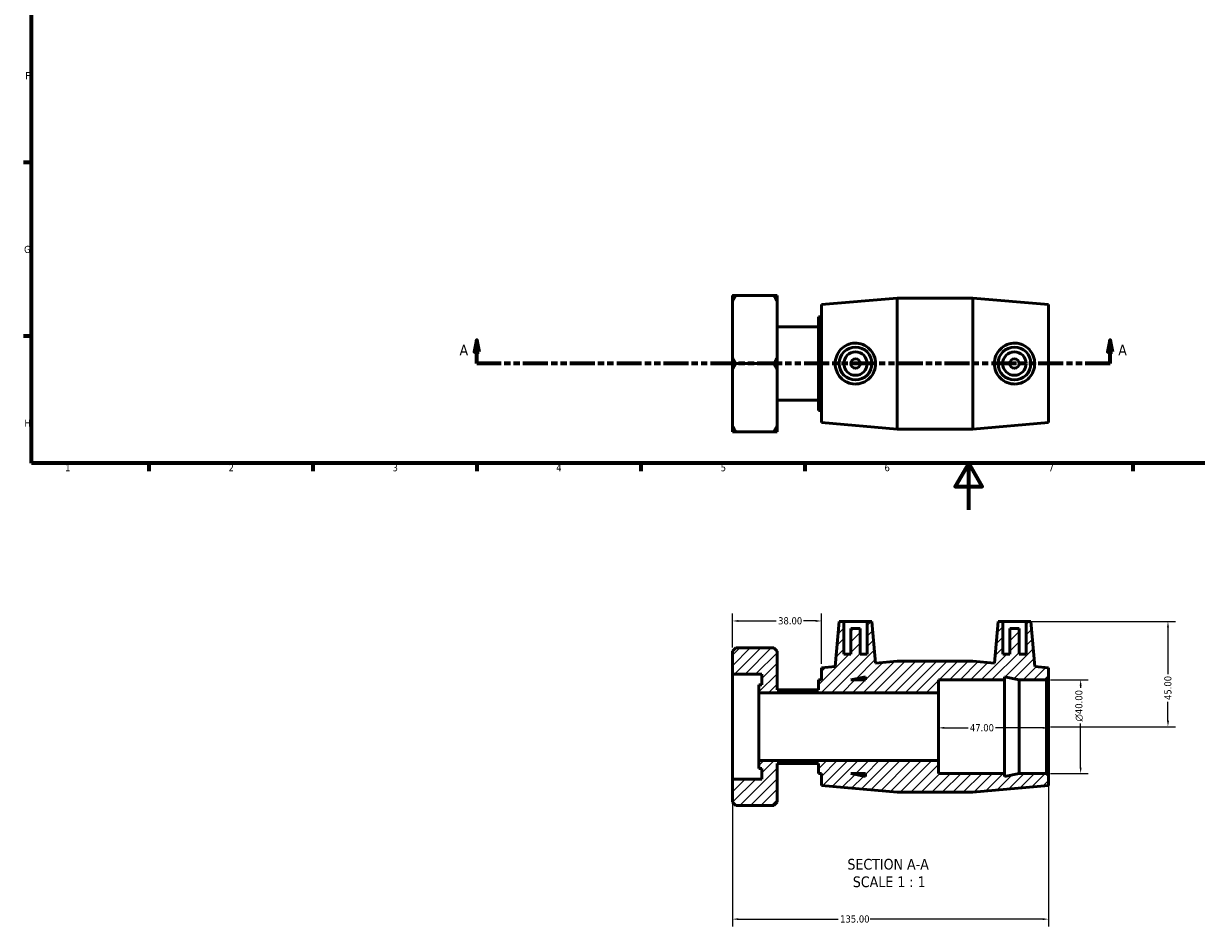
# Model space of a CAD drawing. Header units: millimetres. Extents: x 0 to 903, y -178 to 633.
# Tile 1 of 3: x 17 to 518, y -178 to 208. Entities that reach past the tile are written whole.
import ezdxf

# ---------------------------------------------------------------- set-up
doc = ezdxf.new("R2010")
doc.units = ezdxf.units.MM
doc.linetypes.add('DOUBLE_DASH_CHAIN', pattern=[1.2403, 0.6614, -0.0827, 0.1654, -0.0827, 0.1654, -0.0827])
for name, color, linetype, lineweight in [('Border (ANSI)', 7, 'Continuous', 70), ('Dimension (ANSI)', 7, 'Continuous', 25), ('Hatch (ANSI)', 7, 'Continuous', 18), ('Section Line (ANSI)', 7, 'DOUBLE_DASH_CHAIN', 70), ('Symbol (ANSI)', 7, 'Continuous', 25), ('Visible (ANSI)', 7, 'Continuous', 50)]:
    doc.layers.add(name, color=color, linetype=linetype, lineweight=lineweight)
doc.styles.add('Label Text (ANSI)', font='tahoma.ttf')
doc.styles.add('Note Text (ANSI)', font='tahoma.ttf')
doc.dimstyles.new('Default - mm (ANSI)', dxfattribs={"dimtxt": 3.048, "dimasz": 2.5, "dimexe": 3.175, "dimexo": 1.6002, "dimgap": 0.8, "dimtad": 0, "dimtoh": 1, "dimrnd": 1e-08, "dimzin": 4, "dimdsep": 46, "dimtxsty": 'Note Text (ANSI)', "dimcen": 0.09, "dimdle": 10, "dimclrd": 256, "dimclre": 256, "dimclrt": 256, "dimadec": 1, "dimazin": 1, "dimtfac": 1, "dimtofl": 0, "dimtmove": 0, "dimatfit": 3, "dimfxl": 1, "dimtolj": 1, "dimtzin": 4, "dimlwd": -1, "dimlwe": -1, "dimarcsym": 0})

# ---------------------------------------------------------------- blocks, each defined once
blk = doc.blocks.new('Borders Default Border')
at = {"layer": 'Border (ANSI)'}
for p, q in [((20, 148.5), (16.55, 148.5)), ((20, 74.25), (16.55, 74.25)), ((70.08, 20), (70.08, 16.55)), ((140.17, 20), (140.17, 16.55)), ((210.25, 20), (210.25, 16.55)), ((280.33, 20), (280.33, 16.55)), ((350.42, 20), (350.42, 16.55)), ((490.58, 20), (490.58, 16.55))]:
    blk.add_line(p, q, dxfattribs=at)
at = {"layer": 'Border (ANSI)', "flags": 128}
for points in [[(20, 20), (20, 574), (821, 574), (821, 20), (20, 20)], [(420.5, 0), (420.5, 20), (414.73, 10), (426.27, 10), (420.5, 20)]]:
    blk.add_lwpolyline(points, dxfattribs=at)
at = {"layer": 'Border (ANSI)', "char_height": 3.05, "attachment_point": 7, "style": 'Note Text (ANSI)'}
for s, insert in [('F', (17.29, 184.1)), ('G', (16.81, 109.79)), ('H', (16.97, 35.6)), ('1', (34.35, 16.55)), ('2', (104.2, 16.55)), ('3', (174.26, 16.49)), ('4', (244.23, 16.55)), ('5', (314.48, 16.49)), ('6', (384.49, 16.49)), ('7', (454.6, 16.55))]:
    blk.add_mtext(s, dxfattribs=dict(at, insert=insert))
blk = doc.blocks.new('2dTransSection0')
at = {"layer": 'Section Line (ANSI)', "linetype": 'Continuous'}
for p, q in [((210.24, 72.56), (209.24, 67.56)), ((210.24, 67.56), (210.24, 72.56)), ((211.24, 67.56), (210.24, 72.56)), ((480.9, 72.56), (479.9, 67.56)), ((480.9, 67.56), (480.9, 72.56)), ((481.9, 67.56), (480.9, 72.56)), ((209.24, 67.56), (211.24, 67.56)), ((210.24, 62.56), (210.24, 67.56)), ((479.9, 67.56), (481.9, 67.56)), ((480.9, 62.56), (480.9, 67.56)), ((220.66, 62.56), (210.24, 62.56)), ((480.9, 62.56), (470.48, 62.56))]:
    blk.add_line(p, q, dxfattribs=at)
at = {"layer": 'Section Line (ANSI)', "linetype": 'DOUBLE_DASH_CHAIN', "ltscale": 16.139694}
blk.add_line((480.9, 62.56), (210.24, 62.56), dxfattribs=at)
at = {"layer": 'Section Line (ANSI)', "linetype": 'Continuous', "flags": 128}
for points in [[(211.24, 67.56), (210.24, 72.56), (209.24, 67.56), (211.24, 67.56)], [(481.9, 67.56), (480.9, 72.56), (479.9, 67.56), (481.9, 67.56)]]:
    blk.add_lwpolyline(points, dxfattribs=at)
at = {"layer": 'Section Line (ANSI)'}
for points in [[(211.24, 67.56), (210.24, 72.56), (209.24, 67.56), (211.24, 67.56)], [(481.9, 67.56), (480.9, 72.56), (479.9, 67.56), (481.9, 67.56)]]:
    blk.add_solid(points, dxfattribs=at)
at = {"layer": 'Section Line (ANSI)', "char_height": 4.57, "attachment_point": 7, "style": 'Label Text (ANSI)'}
for insert in [(202.88, 66.06), (484.37, 66.06)]:
    blk.add_mtext('A', dxfattribs=dict(at, insert=insert))
blk = doc.blocks.new('*D7')
at = {"layer": 'Defpoints', "color": 0, "transparency": 16777216}
for p in [(453.76, -72.65), (468.3, -72.65), (453.76, -112.65)]:
    blk.add_point(p, dxfattribs=at)
at = {"layer": 'Dimension (ANSI)', "transparency": 16777216}
for p, q in [((455.36, -72.65), (471.47, -72.65)), ((468.3, -75.15), (468.3, -76.1)), ((468.3, -110.15), (468.3, -91.24)), ((455.36, -112.65), (471.47, -112.65))]:
    blk.add_line(p, q, dxfattribs=at)
for points in [[(467.88, -75.15), (468.72, -75.15), (468.3, -72.65)], [(467.88, -110.15), (468.72, -110.15), (468.3, -112.65)]]:
    blk.add_solid(points, dxfattribs=at)
at = {"layer": 'Dimension (ANSI)', "transparency": 16777216, "insert": (466.01, -90.44), "char_height": 3.048, "attachment_point": 1, "rotation": 90, "style": 'Note Text (ANSI)'}
blk.add_mtext('\\A1;\\fAIGDT|b0|i0;\\H3.0480;\\ln\\fTahoma|b0|i0;\\H3.0480;40.00', dxfattribs=at)
blk = doc.blocks.new('*D8')
at = {"layer": 'Defpoints', "color": 0, "transparency": 16777216}
for p in [(445.01, -47.65), (453.76, -92.65), (505.62, -92.65)]:
    blk.add_point(p, dxfattribs=at)
at = {"layer": 'Dimension (ANSI)', "transparency": 16777216}
for p, q in [((446.61, -47.65), (508.8, -47.65)), ((505.62, -50.15), (505.62, -70.27)), ((505.62, -90.15), (505.62, -82.04)), ((455.36, -92.65), (508.8, -92.65))]:
    blk.add_line(p, q, dxfattribs=at)
for points in [[(505.21, -50.15), (506.04, -50.15), (505.62, -47.65)], [(505.21, -90.15), (506.04, -90.15), (505.62, -92.65)]]:
    blk.add_solid(points, dxfattribs=at)
at = {"layer": 'Dimension (ANSI)', "transparency": 16777216, "insert": (504.04, -81.24), "char_height": 3.048, "attachment_point": 1, "rotation": 90, "style": 'Note Text (ANSI)'}
blk.add_mtext('\\A1;45.00', dxfattribs=at)
blk = doc.blocks.new('*D9')
at = {"layer": 'Defpoints', "color": 0, "transparency": 16777216}
for p in [(319.56, -115.08), (454.56, -113.45), (319.56, -174.92)]:
    blk.add_point(p, dxfattribs=at)
at = {"layer": 'Dimension (ANSI)', "transparency": 16777216}
for p, q in [((454.56, -115.05), (454.56, -178.09)), ((319.56, -116.68), (319.56, -178.09)), ((322.06, -174.92), (364.72, -174.92)), ((452.06, -174.92), (378.4, -174.92))]:
    blk.add_line(p, q, dxfattribs=at)
for points in [[(322.06, -174.5), (322.06, -175.33), (319.56, -174.92)], [(452.06, -174.5), (452.06, -175.33), (454.56, -174.92)]]:
    blk.add_solid(points, dxfattribs=at)
at = {"layer": 'Dimension (ANSI)', "transparency": 16777216, "insert": (365.52, -173.33), "char_height": 3.048, "attachment_point": 1, "style": 'Note Text (ANSI)'}
blk.add_mtext('\\A1;135.00', dxfattribs=at)
blk = doc.blocks.new('*D10')
at = {"layer": 'Defpoints', "color": 0, "transparency": 16777216}
for p in [(407.56, -92.65), (407.56, -93.17), (454.56, -92.65)]:
    blk.add_point(p, dxfattribs=at)
at = {"layer": 'Dimension (ANSI)', "transparency": 16777216}
for p, q in [((410.06, -93.17), (420.17, -93.17)), ((452.06, -93.17), (431.94, -93.17))]:
    blk.add_line(p, q, dxfattribs=at)
for points in [[(410.06, -92.75), (410.06, -93.58), (407.56, -93.17)], [(452.06, -92.75), (452.06, -93.58), (454.56, -93.17)]]:
    blk.add_solid(points, dxfattribs=at)
at = {"layer": 'Dimension (ANSI)', "transparency": 16777216, "insert": (420.97, -91.58), "char_height": 3.048, "attachment_point": 1, "style": 'Note Text (ANSI)'}
blk.add_mtext('\\A1;47.00', dxfattribs=at)
blk = doc.blocks.new('*D11')
at = {"layer": 'Defpoints', "color": 0, "transparency": 16777216}
for p in [(357.56, -47.47), (319.56, -60.36), (357.56, -67.45)]:
    blk.add_point(p, dxfattribs=at)
at = {"layer": 'Dimension (ANSI)', "transparency": 16777216}
for p, q in [((319.56, -58.76), (319.56, -44.29)), ((357.56, -65.85), (357.56, -44.29)), ((322.06, -47.47), (338.23, -47.47)), ((355.06, -47.47), (349.89, -47.47))]:
    blk.add_line(p, q, dxfattribs=at)
for points in [[(322.06, -47.05), (322.06, -47.88), (319.56, -47.47)], [(355.06, -47.05), (355.06, -47.88), (357.56, -47.47)]]:
    blk.add_solid(points, dxfattribs=at)
at = {"layer": 'Dimension (ANSI)', "transparency": 16777216, "insert": (339.03, -45.87), "char_height": 3.048, "attachment_point": 1, "style": 'Note Text (ANSI)'}
blk.add_mtext('\\A1;38.00', dxfattribs=at)

msp = doc.modelspace()

# ---------------------------------------------------------------- hatches: boundary and pattern name
at = {"layer": 'Hatch (ANSI)'}
h = msp.add_hatch(dxfattribs=at)
h.set_pattern_fill('ANSI31', color=256, scale=25.4, style=0)
h.set_pattern_definition([(45, (0, 0), (-2.245064, 2.245064), [])])
h.paths.add_polyline_path([(422.225, -64.653), (389.892, -64.653), (380.666, -65.452), (379.109, -47.653), (377.109, -47.653), (377.109, -61.653), (374.109, -61.653), (374.109, -50.653), (370.109, -50.653), (370.109, -61.653), (367.109, -61.653), (367.109, -47.653), (365.109, -47.653), (363.421, -66.945), (357.559, -67.453), (357.559, -72.653), (356.305, -72.653), (356.305, -76.957), (338.559, -76.957), (338.559, -60.364), (337.213, -59.019), (320.904, -59.019), (319.559, -60.364), (319.559, -70.23), (332.099, -70.23), (332.099, -74.715), (330.845, -74.715), (330.845, -78.153), (407.559, -78.153), (407.559, -72.653), (435.759, -72.653), (435.759, -71.321), (442.025, -72.653), (453.759, -72.653), (454.559, -71.853), (454.559, -67.453), (448.697, -66.945), (447.009, -47.653), (445.009, -47.653), (445.009, -61.653), (442.009, -61.653), (442.009, -50.653), (438.009, -50.653), (438.009, -61.653), (435.009, -61.653), (435.009, -47.653), (433.009, -47.653), (431.451, -65.452)])
h.paths.add_polyline_path([(370.092, -72.653), (376.359, -71.321), (376.359, -72.653)], flags=0)
h.paths.add_polyline_path([(389.892, -120.653), (422.225, -120.653), (454.559, -117.853), (454.559, -113.453), (453.759, -112.653), (442.025, -112.653), (435.759, -113.985), (435.759, -112.653), (407.559, -112.653), (407.559, -107.153), (330.845, -107.153), (330.845, -110.591), (332.099, -110.591), (332.099, -115.075), (319.559, -115.075), (319.559, -124.941), (320.904, -126.286), (337.213, -126.286), (338.559, -124.941), (338.559, -108.348), (356.305, -108.348), (356.305, -112.653), (357.559, -112.653), (357.559, -117.853)])
h.paths.add_polyline_path([(376.359, -113.985), (370.092, -112.653), (376.359, -112.653)], flags=0)

# ---------------------------------------------------------------- linework, layer by layer
at = {"layer": 'Visible (ANSI)'}
for p, q in [((319.559, 89.193), (319.559, 91.691)), ((337.213, 91.691), (320.904, 91.691)), ((338.559, 91.691), (338.559, 89.193)), ((357.559, 87.763), (389.892, 90.563)), ((389.892, 34.563), (389.892, 90.563)), ((389.892, 90.563), (422.225, 90.563)), ((422.225, 34.563), (422.225, 90.563)), ((454.559, 87.763), (422.225, 90.563)), ((319.559, 65.061), (319.559, 89.193)), ((338.559, 89.193), (338.559, 65.061)), ((357.559, 37.363), (357.559, 87.763)), ((454.559, 37.363), (454.559, 87.763)), ((356.305, 42.563), (356.305, 82.563)), ((356.305, 82.563), (357.559, 82.563)), ((338.559, 78.259), (356.305, 78.259)), ((319.559, 60.065), (319.559, 65.061)), ((337.213, 62.563), (320.904, 62.563)), ((338.559, 65.061), (338.559, 60.065)), ((319.559, 35.933), (319.559, 60.065)), ((338.559, 60.065), (338.559, 35.933)), ((338.559, 46.867), (356.305, 46.867)), ((356.305, 42.563), (357.559, 42.563)), ((319.559, 33.435), (319.559, 35.933)), ((338.559, 35.933), (338.559, 33.435)), ((357.559, 37.363), (389.892, 34.563)), ((454.559, 37.363), (422.225, 34.563)), ((320.904, 33.435), (337.213, 33.435)), ((389.892, 34.563), (422.225, 34.563)), ((365.109, -47.653), (363.421, -66.945)), ((367.109, -47.653), (365.109, -47.653)), ((367.109, -61.653), (367.109, -47.653)), ((367.109, -47.653), (377.109, -47.653)), ((379.109, -47.653), (377.109, -47.653)), ((377.109, -47.653), (377.109, -61.653)), ((380.666, -65.452), (379.109, -47.653)), ((433.009, -47.653), (431.451, -65.452)), ((435.009, -47.653), (433.009, -47.653)), ((435.009, -61.653), (435.009, -47.653)), ((435.009, -47.653), (445.009, -47.653)), ((447.009, -47.653), (445.009, -47.653)), ((445.009, -47.653), (445.009, -61.653)), ((448.697, -66.945), (447.009, -47.653)), ((374.109, -50.653), (370.109, -50.653)), ((370.109, -50.653), (370.109, -61.653)), ((374.109, -61.653), (374.109, -50.653)), ((442.009, -50.653), (438.009, -50.653)), ((438.009, -50.653), (438.009, -61.653)), ((442.009, -61.653), (442.009, -50.653)), ((320.904, -59.019), (319.559, -60.364)), ((337.213, -59.019), (320.904, -59.019)), ((338.559, -60.364), (337.213, -59.019)), ((319.559, -60.364), (319.559, -70.23)), ((338.559, -76.957), (338.559, -60.364)), ((370.109, -61.653), (367.109, -61.653)), ((377.109, -61.653), (374.109, -61.653)), ((389.892, -64.653), (380.666, -65.452)), ((422.225, -64.653), (389.892, -64.653)), ((431.451, -65.452), (422.225, -64.653)), ((438.009, -61.653), (435.009, -61.653)), ((445.009, -61.653), (442.009, -61.653)), ((363.421, -66.945), (357.559, -67.453)), ((357.559, -67.453), (357.559, -72.653)), ((454.559, -67.453), (448.697, -66.945)), ((454.559, -71.853), (454.559, -67.453)), ((319.559, -70.23), (332.099, -70.23)), ((319.559, -115.075), (319.559, -70.23)), ((332.099, -74.715), (330.845, -74.715)), ((330.845, -74.715), (330.845, -78.153)), ((332.099, -70.23), (332.099, -74.715)), ((357.559, -72.653), (356.305, -72.653)), ((356.305, -72.653), (356.305, -76.957)), ((370.092, -72.653), (376.359, -71.321)), ((376.359, -72.653), (370.092, -72.653)), ((376.359, -71.321), (376.359, -72.653)), ((407.559, -78.153), (407.559, -72.653)), ((407.559, -72.653), (435.759, -72.653)), ((435.759, -72.653), (435.759, -71.321)), ((435.759, -71.321), (442.025, -72.653)), ((435.759, -112.653), (435.759, -72.653)), ((442.025, -72.653), (453.759, -72.653)), ((442.025, -112.653), (442.025, -72.653)), ((453.759, -72.653), (454.559, -71.853)), ((453.759, -72.653), (453.759, -112.653)), ((454.559, -113.453), (454.559, -71.853)), ((330.845, -78.153), (407.559, -78.153)), ((330.845, -107.153), (330.845, -78.153)), ((356.305, -76.957), (338.559, -76.957)), ((407.559, -107.153), (407.559, -78.153)), ((407.559, -107.153), (330.845, -107.153)), ((330.845, -107.153), (330.845, -110.591)), ((338.559, -124.941), (338.559, -108.348)), ((338.559, -108.348), (356.305, -108.348)), ((356.305, -108.348), (356.305, -112.653)), ((407.559, -112.653), (407.559, -107.153)), ((332.099, -115.075), (319.559, -115.075)), ((319.559, -115.075), (319.559, -124.941)), ((330.845, -110.591), (332.099, -110.591)), ((332.099, -110.591), (332.099, -115.075)), ((356.305, -112.653), (357.559, -112.653)), ((357.559, -112.653), (357.559, -117.853)), ((376.359, -113.985), (370.092, -112.653)), ((370.092, -112.653), (376.359, -112.653)), ((376.359, -112.653), (376.359, -113.985)), ((435.759, -112.653), (407.559, -112.653)), ((442.025, -112.653), (435.759, -113.985)), ((435.759, -113.985), (435.759, -112.653)), ((453.759, -112.653), (442.025, -112.653)), ((454.559, -113.453), (453.759, -112.653)), ((454.559, -117.853), (454.559, -113.453)), ((357.559, -117.853), (389.892, -120.653)), ((422.225, -120.653), (454.559, -117.853)), ((319.559, -124.941), (320.904, -126.286)), ((337.213, -126.286), (338.559, -124.941)), ((389.892, -120.653), (422.225, -120.653)), ((337.213, -126.286), (320.904, -126.286))]:
    msp.add_line(p, q, dxfattribs=at)
for centre, radius in [((372.109, 62.563), 7), ((372.109, 62.563), 5), ((440.009, 62.563), 7), ((440.009, 62.563), 5), ((372.109, 62.563), 2), ((440.009, 62.563), 2)]:
    msp.add_circle(centre, radius, dxfattribs=at)
for points in [[(320.904, 91.691), (320.168, 91.691), (319.559, 91.691)], [(319.559, 89.193), (320.168, 90.416), (320.904, 91.691)], [(338.559, 91.691), (337.949, 91.691), (337.213, 91.691)], [(337.213, 91.691), (337.949, 90.416), (338.559, 89.193)], [(320.904, 62.563), (320.168, 63.837), (319.559, 65.061)], [(319.559, 60.065), (320.168, 61.289), (320.904, 62.563)], [(338.559, 65.061), (337.949, 63.837), (337.213, 62.563)], [(337.213, 62.563), (337.949, 61.289), (338.559, 60.065)], [(320.904, 33.435), (320.168, 34.71), (319.559, 35.933)], [(338.559, 35.933), (337.949, 34.71), (337.213, 33.435)], [(319.559, 33.435), (320.168, 33.435), (320.904, 33.435)], [(337.213, 33.435), (337.949, 33.435), (338.559, 33.435)]]:
    msp.add_rational_spline(points, [1, 1.00095849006, 1], degree=2, dxfattribs=at)
for points, knots in [([(371.795, 53.814), (370.729, 53.845), (369.596, 54.091), (367.527, 55.018), (366.59, 55.698), (365.115, 57.242), (364.476, 58.214), (363.629, 60.335), (363.421, 61.485), (363.421, 63.641), (363.629, 64.791), (364.476, 66.912), (365.115, 67.884), (366.59, 69.428), (367.527, 70.108), (369.596, 71.035), (370.729, 71.282), (372.933, 71.345), (374.134, 71.137), (376.328, 70.249), (377.323, 69.569), (378.876, 68.009), (379.547, 67.029), (380.442, 64.865), (380.666, 63.681), (380.666, 61.446), (380.442, 60.261), (379.547, 58.097), (378.876, 57.117), (377.323, 55.557), (376.328, 54.877), (374.134, 53.989), (372.933, 53.781), (371.795, 53.814)], [0, 0, 0, 0, 0.3212315, 0.3212315, 0.6424629, 0.6424629, 0.9659304, 0.9659304, 1.289398, 1.289398, 1.6128655, 1.6128655, 1.936333, 1.936333, 2.2575644, 2.2575644, 2.5787959, 2.5787959, 2.9212685, 2.9212685, 3.263741, 3.263741, 3.5989891, 3.5989891, 3.9342371, 3.9342371, 4.2694852, 4.2694852, 4.6047332, 4.6047332, 4.9472058, 4.9472058, 5.2896783, 5.2896783, 5.2896783, 5.2896783]), ([(440.322, 53.814), (439.185, 53.781), (437.984, 53.989), (435.789, 54.877), (434.794, 55.557), (433.241, 57.117), (432.571, 58.097), (431.676, 60.261), (431.451, 61.446), (431.451, 63.681), (431.676, 64.865), (432.571, 67.029), (433.241, 68.009), (434.794, 69.569), (435.789, 70.249), (437.984, 71.137), (439.185, 71.345), (441.389, 71.282), (442.522, 71.035), (444.591, 70.108), (445.527, 69.428), (447.003, 67.884), (447.641, 66.912), (448.488, 64.791), (448.697, 63.641), (448.697, 61.485), (448.488, 60.335), (447.641, 58.214), (447.003, 57.242), (445.527, 55.698), (444.591, 55.018), (442.522, 54.091), (441.389, 53.845), (440.322, 53.814)], [0, 0, 0, 0, 0.3424725, 0.3424725, 0.6849451, 0.6849451, 1.0201932, 1.0201932, 1.3554412, 1.3554412, 1.6906893, 1.6906893, 2.0259373, 2.0259373, 2.3684099, 2.3684099, 2.7108824, 2.7108824, 3.0321139, 3.0321139, 3.3533454, 3.3533454, 3.6768129, 3.6768129, 4.0002804, 4.0002804, 4.3237479, 4.3237479, 4.6472154, 4.6472154, 4.9684469, 4.9684469, 5.2896783, 5.2896783, 5.2896783, 5.2896783])]:
    msp.add_open_spline(points, degree=3, knots=knots, dxfattribs=at)

# ---------------------------------------------------------------- block references
msp.add_blockref('Borders Default Border', (0, 0))
at = {"layer": 'Section Line (ANSI)'}
msp.add_blockref('2dTransSection0', (0, 0), dxfattribs=at)

# ---------------------------------------------------------------- texts
at = {"layer": 'Symbol (ANSI)', "char_height": 4.572, "attachment_point": 7, "style": 'Label Text (ANSI)'}
for s, insert in [('SECTION A-A', (368.634, -153.819)), ('SCALE 1 : 1', (370.954, -161.332))]:
    msp.add_mtext(s, dxfattribs=dict(at, insert=insert))

# ---------------------------------------------------------------- dimensions: what is measured, and where the dimension line sits
at = {"layer": 'Dimension (ANSI)'}
for base, p1, p2, angle, override, picture, middle in [((357.559, -47.467), (319.559, -60.364), (357.559, -67.453), 180, {"dimtoh": 0, "dimdec": 2, "dimtp": 0, "dimtm": 0, "dimtdec": 2, "dimatfit": 1}, '*D11', (344.059, -47.467)), ((505.623, -92.653), (445.009, -47.653), (453.759, -92.653), 90, {"dimtoh": 0, "dimdec": 2, "dimtp": 0, "dimtm": 0, "dimtdec": 2, "dimatfit": 1}, '*D8', (505.623, -76.153)), ((407.559, -93.167), (454.559, -92.653), (407.559, -92.653), 180, {"dimtoh": 0, "dimdec": 2, "dimse1": 1, "dimse2": 1, "dimtp": 0, "dimtm": 0, "dimtdec": 2, "dimatfit": 1}, '*D10', (426.059, -93.167)), ((319.559, -174.917), (454.559, -113.453), (319.559, -115.075), 180, {"dimtoh": 0, "dimdec": 2, "dimtp": 0, "dimtm": 0, "dimtdec": 2, "dimatfit": 1}, '*D9', (371.559, -174.917))]:
    dim = msp.add_linear_dim(base=base, p1=p1, p2=p2, angle=angle, dimstyle='Default - mm (ANSI)', override=override, dxfattribs=at)
    dim.commit()
    dim.dimension.update_dxf_attribs({"geometry": picture, "text_midpoint": middle, "dimtype": 160})
dim = msp.add_linear_dim(base=(468.299, -72.653), p1=(453.759, -112.653), p2=(453.759, -72.653), angle=90, text='\\fAIGDT|b0|i0;\\H3.0480;\\ln\\fTahoma|b0|i0;\\H3.0480;<>', dimstyle='Default - mm (ANSI)', override={"dimtoh": 0, "dimdec": 2, "dimtp": 0, "dimtm": 0, "dimtdec": 2, "dimatfit": 1}, dxfattribs=at)
dim.commit()
dim.dimension.update_dxf_attribs({"geometry": '*D7', "text_midpoint": (468.299, -83.67), "dimtype": 160})

doc.saveas('drawing.dxf')
